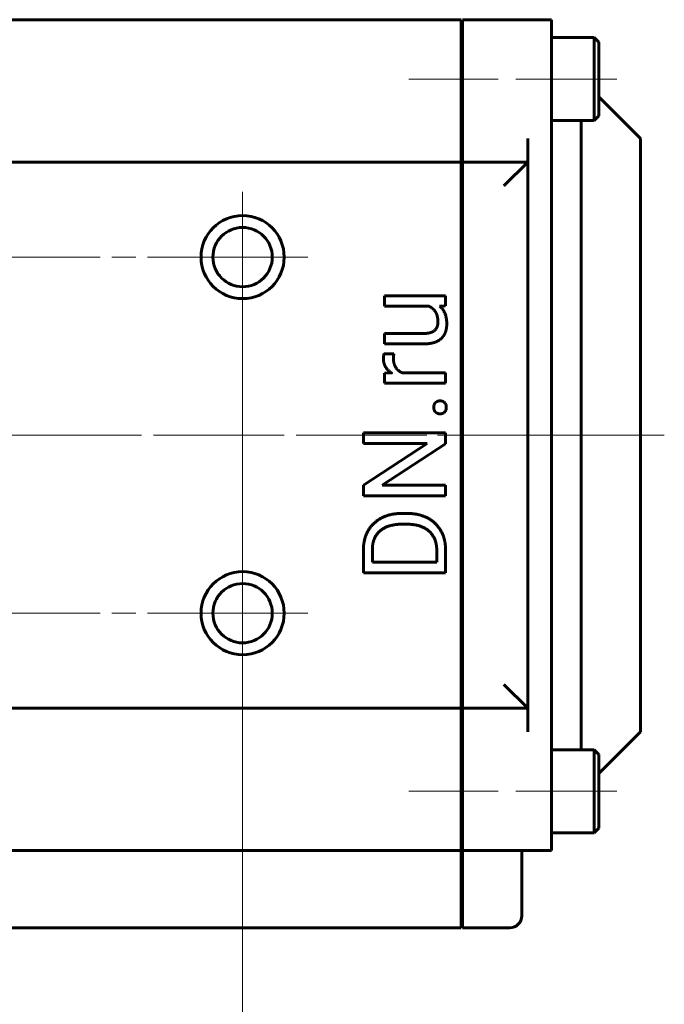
# Model space of a CAD drawing. Header units: millimetres. Extents: x 0 to 594, y 0 to 420.
# Tile 4 of 24: x 166 to 220, y 52 to 135. Entities that reach past the tile are written whole.
import ezdxf

# ---------------------------------------------------------------- set-up
doc = ezdxf.new("R2010")
doc.units = ezdxf.units.MM
for name, pattern in [('K5LT_AXLED', [12, 7.5, -1.5, 1.5, -1.5]), ('K5LT_BASIC', [0]), ('K5LT_THIN', [0])]:
    doc.linetypes.add(name, pattern=pattern)
doc.layers.add('Системный слой', color=7, linetype='Continuous')
doc.layers.add('Системный слой (1)', color=251, linetype='Continuous', true_color=0x6c6c6c)
doc.styles.add('KDIMTEXTSTYLE', font='txt', dxfattribs={"width": 0.96, "oblique": 15, "height": 5})
doc.styles.add('KTEXTSTYLE', font='txt', dxfattribs={"width": 0.96, "height": 5})
doc.dimstyles.new('KDIMSTYLE (1.00)', dxfattribs={"dimtxt": 5, "dimasz": 1, "dimexe": 2, "dimexo": 0, "dimgap": 1, "dimtad": 1, "dimtxsty": 'KDIMTEXTSTYLE', "dimsah": 1, "dimcen": 0, "dimdle": 1, "dimadec": 0, "dimazin": 0, "dimtfac": 0.667, "dimtmove": 0, "dimatfit": 3, "dimfxl": 1, "dimtvp": 1, "dimtolj": 1, "dimtzin": 0, "dimarcsym": 0})

# ---------------------------------------------------------------- blocks, each defined once
blk = doc.blocks.new('U42')
at = {"layer": 'Системный слой (1)', "color": 150, "linetype": 'K5LT_BASIC', "lineweight": 60, "true_color": 0x0080ff}
for p, q in [((214.351, 70.034), (214.351, 73.534)), ((214.351, 66.534), (214.351, 70.034))]:
    blk.add_line(p, q, dxfattribs=at)
blk = doc.blocks.new('U43')
at = {"layer": 'Системный слой (1)', "color": 150, "linetype": 'K5LT_BASIC', "lineweight": 60, "true_color": 0x0080ff}
for p, q in [((214.751, 70.034), (214.751, 73.134)), ((214.751, 66.934), (214.751, 70.034))]:
    blk.add_line(p, q, dxfattribs=at)
blk = doc.blocks.new('U44')
at = {"layer": 'Системный слой (1)', "color": 150, "linetype": 'K5LT_BASIC', "lineweight": 60, "true_color": 0x0080ff}
for p, q in [((214.351, 130.034), (214.351, 133.534)), ((214.351, 126.534), (214.351, 130.034))]:
    blk.add_line(p, q, dxfattribs=at)
blk = doc.blocks.new('U45')
at = {"layer": 'Системный слой (1)', "color": 150, "linetype": 'K5LT_BASIC', "lineweight": 60, "true_color": 0x0080ff}
for p, q in [((214.751, 130.034), (214.751, 133.134)), ((214.751, 126.934), (214.751, 130.034))]:
    blk.add_line(p, q, dxfattribs=at)
blk = doc.blocks.new('U49')
at = {"layer": 'Системный слой (1)', "color": 150, "linetype": 'K5LT_BASIC', "lineweight": 60, "true_color": 0x0080ff}
for p, q in [((130.751, 58.534), (86.351, 58.534)), ((150.751, 58.534), (138.751, 58.534)), ((203.151, 58.534), (158.751, 58.534))]:
    blk.add_line(p, q, dxfattribs=at)
blk = doc.blocks.new('U51')
at = {"layer": 'Системный слой (1)', "color": 30, "linetype": 'K5LT_AXLED', "lineweight": 18, "true_color": 0xff8000}
for q in [(104.751, 120.534), (99.251, 115.034), (186.751, 115.034), (104.751, 109.534)]:
    blk.add_line((104.751, 115.034), q, dxfattribs=at)
blk = doc.blocks.new('U52')
at = {"layer": 'Системный слой (1)', "color": 30, "linetype": 'K5LT_AXLED', "lineweight": 18, "true_color": 0xff8000}
blk.add_line((144.751, 100.034), (220.251, 100.034), dxfattribs=at)
blk = doc.blocks.new('U53')
at = {"layer": 'Системный слой (1)', "color": 30, "linetype": 'K5LT_AXLED', "lineweight": 18, "true_color": 0xff8000}
for q in [(184.751, 90.534), (102.751, 85.034), (190.251, 85.034), (184.751, 79.534)]:
    blk.add_line((184.751, 85.034), q, dxfattribs=at)
blk = doc.blocks.new('U54')
at = {"layer": 'Системный слой (1)', "color": 30, "linetype": 'K5LT_AXLED', "lineweight": 18, "true_color": 0xff8000}
for q in [(184.751, 120.534), (179.251, 115.034), (190.251, 115.034), (184.751, 83.034)]:
    blk.add_line((184.751, 115.034), q, dxfattribs=at)
blk = doc.blocks.new('D11')
at = {"layer": 'Системный слой (1)'}
for points in [[(104.751, 37.663), (109.751, 38.321), (109.251, 37.663), (109.751, 37.004)], [(184.751, 37.663), (179.751, 38.321), (180.251, 37.663), (179.751, 37.004)]]:
    blk.add_hatch(color=7, dxfattribs=at).paths.add_polyline_path(points)
at = {"layer": 'Системный слой (1)', "color": 7, "linetype": 'K5LT_THIN', "lineweight": 18}
for p, q in [((104.751, 85.034), (104.751, 35.663)), ((184.751, 85.034), (184.751, 35.663)), ((104.751, 37.663), (109.751, 38.321)), ((109.751, 38.321), (109.251, 37.663)), ((180.251, 37.663), (179.751, 38.321)), ((179.751, 38.321), (184.751, 37.663)), ((109.751, 37.004), (104.751, 37.663)), ((104.751, 37.663), (184.751, 37.663)), ((109.251, 37.663), (109.751, 37.004)), ((184.751, 37.663), (179.751, 37.004)), ((179.751, 37.004), (180.251, 37.663))]:
    blk.add_line(p, q, dxfattribs=at)
blk.add_wipeout([(140.666, 38.663), (140.666, 46.045), (148.509, 46.045), (148.509, 38.663)]).dxf.layer = 'Системный слой (1)'
at = {"layer": 'Системный слой (1)', "color": 7, "insert": (140.666, 45.25), "char_height": 5, "attachment_point": 1, "style": 'KTEXTSTYLE'}
blk.add_mtext('\\fArial|b0|c204|p34;\\H5.0;\\W1.000;\\Q15;\\fGOST Type AU|b0|i0|c204|p34;\\Q15;\\W0.960;80', dxfattribs=at)
blk = doc.blocks.new('KDIMARROW_01')
at = {"layer": 'Системный слой'}
blk.add_hatch(color=0, dxfattribs=at).paths.add_polyline_path([(-5, -0.658), (0, 0), (-5, 0.658), (-4.5, 0)])
at = {"layer": 'Системный слой', "color": 0, "linetype": 'K5LT_THIN', "lineweight": 18}
for p, q in [((-4.5, 0), (-5, 0.658)), ((-5, 0.658), (0, 0)), ((0, 0), (-5, -0.658)), ((-5, -0.658), (-4.5, 0))]:
    blk.add_line(p, q, dxfattribs=at)
at = {"layer": 'Системный слой (1)', "color": 0, "linetype": 'K5LT_THIN', "lineweight": 18}
blk.add_line((305.918, 124.034), (303.918, 124.034), dxfattribs=at)

msp = doc.modelspace()

# ---------------------------------------------------------------- linework, layer by layer
at = {"layer": 'Системный слой (1)', "color": 150, "linetype": 'K5LT_BASIC', "lineweight": 60, "true_color": 0x0080ff}
for p, q in [((203.151, 135.034), (86.351, 135.034)), ((203.151, 135.034), (203.151, 133.034)), ((203.251, 135.034), (203.251, 133.034)), ((210.751, 135.034), (203.251, 135.034)), ((210.751, 135.034), (210.751, 133.034)), ((203.151, 133.034), (203.151, 125.034)), ((203.251, 133.034), (203.251, 125.034)), ((214.351, 133.534), (210.751, 133.534)), ((210.751, 100.034), (210.751, 133.034)), ((214.351, 133.534), (214.751, 133.134)), ((203.151, 132.034), (203.251, 132.034)), ((203.151, 128.034), (203.251, 128.034)), ((214.751, 128.534), (218.251, 125.034)), ((214.351, 126.534), (214.751, 126.934)), ((214.351, 126.534), (210.751, 126.534)), ((213.251, 73.534), (213.251, 126.534)), ((203.151, 123.034), (203.151, 125.034)), ((203.251, 123.034), (203.251, 125.034)), ((208.751, 125.034), (208.751, 123.034)), ((218.251, 75.034), (218.251, 125.034)), ((203.151, 123.034), (86.351, 123.034)), ((203.151, 123.034), (203.151, 121.034)), ((208.751, 123.034), (203.251, 123.034)), ((203.251, 123.034), (203.251, 121.034)), ((206.751, 121.034), (208.751, 123.034)), ((208.751, 77.034), (208.751, 123.034)), ((203.151, 121.034), (203.151, 79.034)), ((203.251, 121.034), (203.251, 79.034)), ((203.151, 116.034), (203.251, 116.034)), ((201.843, 111.774), (196.699, 111.774)), ((196.699, 111.774), (196.699, 110.89)), ((201.843, 110.933), (201.843, 111.774)), ((196.699, 110.89), (200.442, 110.89)), ((201.334, 110.914), (201.843, 110.933)), ((200.027, 108.603), (196.699, 108.603)), ((196.699, 108.603), (196.699, 107.724)), ((196.699, 107.724), (200.017, 107.724)), ((197.488, 106.891), (196.67, 106.895)), ((197.287, 105.282), (196.699, 105.265)), ((196.699, 105.265), (196.699, 104.409)), ((201.843, 105.288), (198.188, 105.288)), ((201.843, 104.409), (201.843, 105.288)), ((196.699, 104.409), (201.843, 104.409)), ((194.921, 100.236), (194.921, 99.328)), ((201.843, 100.236), (194.921, 100.236)), ((201.843, 99.314), (201.843, 100.236)), ((210.751, 67.034), (210.751, 100.034)), ((194.921, 99.328), (200.274, 99.328)), ((200.274, 99.328), (194.921, 95.829)), ((196.504, 95.829), (201.843, 99.314)), ((194.921, 95.829), (194.921, 94.911)), ((201.843, 95.829), (196.504, 95.829)), ((201.843, 94.911), (201.843, 95.829)), ((194.921, 94.911), (201.843, 94.911)), ((198.591, 93.44), (198.177, 93.44)), ((198.591, 92.532), (198.168, 92.532)), ((194.921, 90.388), (194.921, 88.429)), ((195.672, 90.388), (195.672, 89.347)), ((201.096, 89.347), (201.096, 90.302)), ((201.843, 88.429), (201.843, 90.302)), ((195.672, 89.347), (201.096, 89.347)), ((194.921, 88.429), (201.843, 88.429)), ((203.151, 84.034), (203.251, 84.034)), ((203.151, 79.034), (203.151, 77.034)), ((203.251, 79.034), (203.251, 77.034)), ((208.751, 77.034), (206.751, 79.034)), ((203.151, 77.034), (86.351, 77.034)), ((203.151, 77.034), (203.151, 75.034)), ((203.251, 77.034), (203.251, 75.034)), ((208.751, 77.034), (203.251, 77.034)), ((208.751, 77.034), (208.751, 75.034)), ((203.151, 75.034), (203.151, 67.034)), ((203.251, 75.034), (203.251, 67.034)), ((214.751, 71.534), (218.251, 75.034)), ((214.351, 73.534), (210.751, 73.534)), ((214.351, 73.534), (214.751, 73.134)), ((203.151, 72.034), (203.251, 72.034)), ((203.151, 68.034), (203.251, 68.034)), ((203.151, 67.034), (203.151, 65.034)), ((203.251, 67.034), (203.251, 65.034)), ((210.751, 67.034), (210.751, 65.034)), ((214.351, 66.534), (210.751, 66.534)), ((214.351, 66.534), (214.751, 66.934)), ((203.151, 65.034), (86.351, 65.034)), ((203.151, 63.034), (203.151, 65.034)), ((203.251, 63.034), (203.251, 65.034)), ((210.751, 65.034), (203.251, 65.034)), ((208.251, 65.034), (208.251, 63.034)), ((203.151, 63.034), (203.151, 59.534)), ((203.251, 63.034), (203.251, 59.534)), ((208.251, 59.534), (208.251, 63.034)), ((203.151, 59.534), (203.151, 58.534)), ((203.251, 59.534), (203.251, 58.534)), ((207.251, 58.534), (203.251, 58.534))]:
    msp.add_line(p, q, dxfattribs=at)
at = {"layer": 'Системный слой (1)', "color": 30, "linetype": 'K5LT_AXLED', "lineweight": 18, "true_color": 0xff8000}
for p, q in [((198.751, 130.034), (212.551, 130.034)), ((208.751, 130.034), (216.751, 130.034)), ((184.751, 115.034), (104.751, 115.034)), ((184.751, 85.034), (184.751, 115.034)), ((69.251, 100.034), (220.251, 100.034)), ((201.151, 100.034), (205.251, 100.034)), ((208.751, 100.034), (220.251, 100.034)), ((104.751, 85.034), (184.751, 85.034)), ((198.751, 70.034), (212.551, 70.034)), ((208.751, 70.034), (216.751, 70.034))]:
    msp.add_line(p, q, dxfattribs=at)
at = {"layer": 'Системный слой (1)', "color": 150, "linetype": 'K5LT_BASIC', "lineweight": 60, "true_color": 0x0080ff}
for centre, radius in [((184.751, 115.034), 3.5), ((184.751, 115.034), 2.5), ((184.751, 85.034), 3.5), ((184.751, 85.034), 2.5)]:
    msp.add_circle(centre, radius, dxfattribs=at)
msp.add_arc((207.251, 59.534), 1, 270, 0, dxfattribs=at)
for points in [[(200.442, 110.89), (200.774, 110.743), (200.975, 110.438)], [(200.975, 110.438), (201.191, 110.11), (201.191, 109.549)], [(201.191, 109.549), (201.191, 109.369), (201.139, 109.2)], [(200.956, 108.896), (200.825, 108.76), (200.374, 108.603), (200.027, 108.603)], [(201.139, 109.2), (201.087, 109.031), (200.956, 108.896)], [(201.491, 108.19), (201.719, 108.413), (201.828, 108.724)], [(201.828, 108.724), (201.938, 109.036), (201.938, 109.411)], [(200.017, 107.724), (200.531, 107.724), (200.897, 107.845)], [(200.897, 107.845), (201.263, 107.966), (201.491, 108.19)], [(196.625, 106.724), (196.604, 106.601), (196.604, 106.506)], [(196.604, 106.506), (196.604, 106.087), (196.782, 105.785)], [(196.67, 106.895), (196.646, 106.848), (196.625, 106.724)], [(197.45, 106.463), (197.45, 106.586), (197.457, 106.684)], [(197.811, 105.531), (197.64, 105.693), (197.45, 106.158), (197.45, 106.463)], [(197.457, 106.684), (197.464, 106.781), (197.488, 106.891)], [(198.188, 105.288), (197.972, 105.379), (197.811, 105.531)], [(201.377, 102.924), (201.153, 102.924), (200.999, 102.783)], [(201.748, 102.783), (201.595, 102.924), (201.377, 102.924)], [(200.999, 102.783), (200.844, 102.643), (200.844, 102.377)], [(200.844, 102.377), (200.844, 102.111), (200.999, 101.971)], [(201.9, 102.377), (201.9, 102.643), (201.748, 102.783)], [(201.748, 101.971), (201.9, 102.111), (201.9, 102.377)], [(200.999, 101.971), (201.153, 101.83), (201.377, 101.83)], [(201.377, 101.83), (201.595, 101.83), (201.748, 101.971)], [(198.177, 93.44), (197.426, 93.44), (196.223, 93.002), (195.372, 92.19), (194.921, 91.068), (194.921, 90.388)], [(201.843, 90.302), (201.843, 91.025), (201.391, 92.18), (200.545, 93.002), (199.342, 93.44), (198.591, 93.44)], [(198.168, 92.532), (197.573, 92.532), (196.646, 92.247), (196.004, 91.695), (195.672, 90.901), (195.672, 90.388)], [(201.096, 90.302), (201.096, 91.044), (200.473, 92.033), (199.347, 92.532), (198.591, 92.532)]]:
    msp.add_open_spline(points, degree=2, dxfattribs=at)
for points, knots in [([(201.938, 109.411), (201.938, 109.963), (201.602, 110.689), (201.334, 110.914)], [0, 0, 0, 1.060733, 2, 2, 2]), ([(196.782, 105.785), (196.96, 105.483), (197.282, 105.285), (197.287, 105.282)], [0, 0, 0, 1.96727, 2, 2, 2])]:
    msp.add_open_spline(points, degree=2, knots=knots, dxfattribs=at)

# ---------------------------------------------------------------- block references
at = {"layer": 'Системный слой (1)'}
for name in ['U52', 'U44', 'U45', 'U51', 'U54', 'U53', 'U42', 'U43', 'U49']:
    msp.add_blockref(name, (0, 0), dxfattribs=at)

# ---------------------------------------------------------------- next in the draw order: dimensions: what is measured, and where the dimension line sits
at = {"layer": 'Системный слой (1)', "color": 7}
dim = msp.add_linear_dim(base=(104.751, 37.663), p1=(184.751, 85.034), p2=(104.751, 85.034), dimstyle='KDIMSTYLE (1.00)', override={"dimexo": 0, "dimpost": '\\fGOST Type AU|b0|c204|p34;\\H5.0;\\W0.960;\\Q15;<>', "dimblk1": 'KDIMARROW_01', "dimblk2": 'KDIMARROW_01', "dimse1": 0, "dimse2": 0, "dimclrt": 7, "dimtol": 1, "dimtp": 0, "dimtm": 0, "dimtdec": 5, "dimtolj": 1}, dxfattribs=at)
dim.commit()
dim.dimension.update_dxf_attribs({"geometry": 'D11', "text_midpoint": (144.751, 37.663), "dimtype": 160})

doc.saveas('drawing.dxf')
